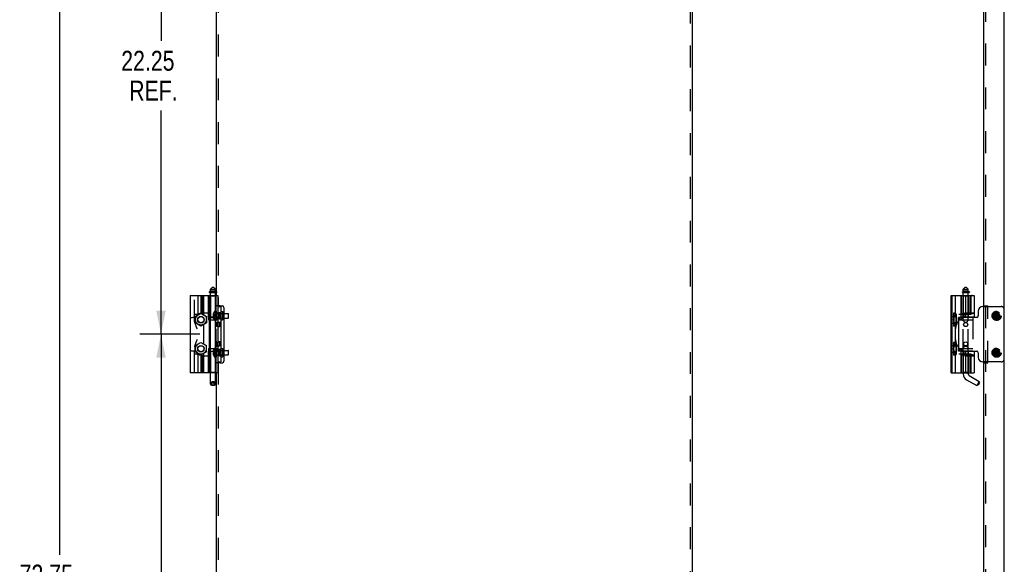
# Model space of a CAD drawing. Header units: inches. Extents: x 0 to 162, y 0 to 105.
# Tile 38 of 80: x 37 to 77, y 52 to 75. Entities that reach past the tile are written whole.
import ezdxf

# ---------------------------------------------------------------- set-up
doc = ezdxf.new("R2010")
doc.units = ezdxf.units.IN
doc.header["$LTSCALE"] = 8.904762
doc.header["$MEASUREMENT"] = 0
doc.linetypes.add('HIDDEN', pattern=[0.2, 0.1, -0.1])
doc.layers.get('0').update_dxf_attribs({"linetype": 'CONTINUOUS'})
doc.layers.add('DEFAULT_2', color=8, linetype='HIDDEN')
doc.layers.add('DIMENSIONS', color=7, linetype='CONTINUOUS')
doc.styles.get("Standard").update_dxf_attribs({"font": 'txt', "width": 0.8})
doc.dimstyles.new('DIMSTYLE_1', dxfattribs={"dimtxt": 0.809524, "dimasz": 0.952381, "dimexe": 0.18, "dimexo": 0.0625, "dimgap": 0.09, "dimtad": 0, "dimtih": 1, "dimtoh": 1, "dimzin": 4, "dimdsep": 46, "dimtxsty": 'Standard', "dimblk": '_FILLED', "dimblk1": '_FILLED', "dimblk2": '_FILLED', "dimcen": 0.09, "dimadec": 0, "dimazin": 0, "dimtfac": 1, "dimtofl": 0, "dimtmove": 0, "dimatfit": 3, "dimldrblk": '_FILLED', "dimfxl": 0, "dimtolj": 1, "dimtzin": 4, "dimarcsym": 0})

# ---------------------------------------------------------------- blocks, each defined once
blk = doc.blocks.new('_FILLED')
at = {"color": 0, "linetype": 'ByBlock'}
blk.add_solid([(0, 0), (-1, 0.2), (-1, -0.2)], dxfattribs=at)
blk = doc.blocks.new('*D0')
at = {"layer": 'DIMENSIONS', "color": 2, "linetype": 'Continuous'}
for p, q in [((44.292, 87.489), (37.725, 87.489)), ((38.583, 87.489), (38.583, 52.771)), ((38.583, 13.739), (38.583, 51.152)), ((44.292, 13.739), (37.725, 13.739))]:
    blk.add_line(p, q, dxfattribs=at)
at = {"layer": 'DIMENSIONS', "color": 2, "linetype": 'Continuous', "xscale": 0.9523809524, "yscale": 0.9523809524, "zscale": 0.9523809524}
for p, rotation in [((38.583, 87.489), 90), ((38.583, 13.739), 270)]:
    blk.add_blockref('_FILLED', p, dxfattribs=dict(at, rotation=rotation))
at = {"layer": 'DIMENSIONS', "color": 2, "linetype": 'Continuous', "width": 0.8}
blk.add_text('73.75', height=0.8095, dxfattribs=at).set_placement((36.963, 51.557))
blk = doc.blocks.new('*D5')
at = {"layer": 'DIMENSIONS', "color": 2, "linetype": 'Continuous'}
for p, q in [((44.292, 83.984), (41.856, 83.984)), ((42.713, 83.984), (42.713, 73.67)), ((42.713, 61.738), (42.713, 70.837)), ((44.292, 61.738), (41.856, 61.738))]:
    blk.add_line(p, q, dxfattribs=at)
at = {"layer": 'DIMENSIONS', "color": 2, "linetype": 'Continuous', "xscale": 0.9523809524, "yscale": 0.9523809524, "zscale": 0.9523809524}
for p, rotation in [((42.713, 83.984), 90), ((42.713, 61.738), 270)]:
    blk.add_blockref('_FILLED', p, dxfattribs=dict(at, rotation=rotation))
at = {"layer": 'DIMENSIONS', "color": 2, "linetype": 'Continuous', "width": 0.8}
for s, p in [('22.25', (41.094, 72.456)), ('REF.', (41.418, 71.242))]:
    blk.add_text(s, height=0.8095, dxfattribs=at).set_placement(p)
blk = doc.blocks.new('*D6')
at = {"layer": 'DIMENSIONS', "color": 2, "linetype": 'Continuous'}
for p, q in [((44.292, 61.738), (41.856, 61.738)), ((42.713, 61.738), (42.713, 51.424)), ((42.713, 39.491), (42.713, 48.59)), ((44.292, 39.491), (41.856, 39.491))]:
    blk.add_line(p, q, dxfattribs=at)
at = {"layer": 'DIMENSIONS', "color": 2, "linetype": 'Continuous', "xscale": 0.9523809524, "yscale": 0.9523809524, "zscale": 0.9523809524}
for p, rotation in [((42.713, 61.738), 90), ((42.713, 39.491), 270)]:
    blk.add_blockref('_FILLED', p, dxfattribs=dict(at, rotation=rotation))
at = {"layer": 'DIMENSIONS', "color": 2, "linetype": 'Continuous', "width": 0.8}
for s, p in [('22.25', (41.094, 50.209)), ('REF.', (41.418, 48.995))]:
    blk.add_text(s, height=0.8095, dxfattribs=at).set_placement(p)

msp = doc.modelspace()

# ---------------------------------------------------------------- linework, layer by layer
at = {"color": 3, "linetype": 'Continuous'}
for p, q in [((64.3335, 13.8172), (64.3335, 87.4112)), ((76.1937, 13.8972), (76.1937, 87.3312)), ((77.0217, 13.8322), (77.0217, 87.3962)), ((44.9585, 82.4094), (44.9585, 63.4686)), ((44.9585, 63.4374), (44.9585, 63.3124)), ((45.1165, 62.8938), (45.0243, 62.8938)), ((45.1165, 62.8938), (45.2085, 62.8938)), ((45.1405, 62.8626), (45.1405, 60.6126)), ((45.271, 62.8313), (45.271, 60.6438)), ((75.9617, 62.6751), (75.9617, 62.4876)), ((76.1492, 62.8626), (76.1937, 62.8626)), ((44.9585, 62.4017), (44.9585, 62.4265)), ((75.1618, 62.3001), (75.1618, 61.1751)), ((75.8992, 62.4251), (75.2868, 62.4251)), ((44.9585, 61.0486), (44.9585, 61.0735)), ((75.2868, 61.0501), (75.8992, 61.0501)), ((75.9617, 60.9876), (75.9617, 60.8001)), ((45.1165, 60.5813), (45.0243, 60.5813)), ((45.1165, 60.5813), (45.2085, 60.5813)), ((76.1937, 60.6126), (76.1492, 60.6126)), ((44.9585, 60.1627), (44.9585, 41.2219))]:
    msp.add_line(p, q, dxfattribs=at)
at = {"color": 8, "linetype": 'HIDDEN'}
for p, q in [((45.0365, 82.828), (45.0365, 62.8938)), ((76.2717, 62.8938), (76.3517, 62.8938)), ((76.3517, 60.5813), (76.3517, 62.8938)), ((45.0365, 62.5966), (44.9585, 62.5966)), ((45.0365, 60.6126), (45.0365, 62.8626)), ((45.1405, 62.6126), (45.0365, 62.6126)), ((45.0365, 62.3786), (44.9585, 62.3786)), ((45.1405, 62.3626), (45.0365, 62.3626)), ((45.1405, 62.2141), (45.0365, 62.2141)), ((45.1405, 62.0481), (45.0365, 62.0481)), ((45.1405, 61.4271), (45.0365, 61.4271)), ((45.0365, 61.0966), (44.9585, 61.0966)), ((45.1405, 61.2611), (45.0365, 61.2611)), ((45.1405, 61.1126), (45.0365, 61.1126)), ((45.0365, 60.8786), (44.9585, 60.8786)), ((45.1405, 60.8626), (45.0365, 60.8626)), ((45.0365, 60.5813), (45.0365, 40.6471)), ((76.2717, 60.5813), (76.3517, 60.5813))]:
    msp.add_line(p, q, dxfattribs=at)
at = {"color": 7, "linetype": 'Continuous'}
for p, q in [((43.9023, 63.3124), (43.9023, 60.1627)), ((43.9023, 63.3124), (45.0243, 63.3124)), ((44.6775, 63.4636), (44.6775, 63.4474)), ((44.6825, 63.4686), (44.77, 63.4686)), ((44.6875, 63.4374), (44.9675, 63.4374)), ((44.6897, 60.1627), (44.6897, 63.3124)), ((44.8078, 63.65), (44.7291, 63.5712)), ((44.7291, 63.4925), (44.7291, 63.5712)), ((44.7291, 63.5712), (44.9259, 63.5712)), ((44.9259, 63.4925), (44.7291, 63.4925)), ((44.7291, 63.3124), (44.7291, 63.4374)), ((44.7488, 63.4686), (44.7488, 63.4925)), ((44.7755, 63.4636), (44.7755, 63.4474)), ((44.8078, 63.65), (44.8472, 63.65)), ((44.8472, 63.65), (44.9259, 63.5712)), ((44.8795, 63.4636), (44.8795, 63.4474)), ((44.885, 63.4686), (44.9725, 63.4686)), ((44.8962, 63.4636), (44.8962, 63.4474)), ((44.9062, 63.4686), (44.9062, 63.4925)), ((44.9259, 63.4925), (44.9259, 63.5712)), ((44.9259, 63.3124), (44.9259, 63.4374)), ((44.9775, 63.4636), (44.9775, 63.4474)), ((45.0243, 63.3124), (45.0243, 62.4265)), ((74.8603, 60.1627), (74.8603, 63.3124)), ((74.8603, 63.3124), (75.7934, 63.3124)), ((74.8997, 60.1627), (74.8997, 63.3124)), ((75.0374, 62.5227), (75.0374, 63.3124)), ((75.254, 63.3124), (75.254, 62.4265)), ((75.3175, 63.4636), (75.3175, 63.4474)), ((75.5958, 63.4686), (75.3251, 63.4686)), ((75.3329, 63.4374), (75.5908, 63.4374)), ((75.4312, 63.65), (75.3524, 63.5712)), ((75.3524, 63.4925), (75.3524, 63.5712)), ((75.3524, 63.5712), (75.5493, 63.5712)), ((75.5493, 63.4925), (75.3524, 63.4925)), ((75.3524, 63.3124), (75.3524, 63.4374)), ((75.3721, 63.4686), (75.3721, 63.4925)), ((75.4312, 63.65), (75.4705, 63.65)), ((75.4705, 63.65), (75.5493, 63.5712)), ((75.5296, 63.4686), (75.5296, 63.4925)), ((75.5493, 63.4925), (75.5493, 63.5712)), ((75.5493, 63.3124), (75.5493, 63.4374)), ((75.6008, 63.4636), (75.6008, 63.4474)), ((75.7934, 63.3124), (75.7934, 62.4265)), ((45.0365, 62.8626), (45.0365, 62.8938)), ((45.0365, 60.6126), (45.0365, 62.8626)), ((45.0365, 62.8626), (45.1405, 62.8626)), ((45.1405, 62.6576), (45.2205, 62.6576)), ((45.2205, 62.6576), (45.2205, 62.3176)), ((45.2305, 62.6476), (45.2205, 62.6576)), ((45.2305, 62.6476), (45.2305, 62.3276)), ((45.2305, 62.5816), (45.271, 62.5816)), ((74.9735, 62.4588), (75.0374, 62.5227)), ((75.0374, 62.5807), (75.0461, 62.5807)), ((75.0461, 62.5807), (75.0662, 62.5459)), ((75.0662, 62.5459), (75.0662, 62.1104)), ((75.254, 62.5348), (75.1742, 62.5348)), ((45.0243, 62.4265), (44.6897, 62.4265)), ((44.6897, 62.4226), (44.8805, 62.4226)), ((44.6897, 62.3186), (44.9015, 62.3186)), ((44.7291, 62.4226), (44.7291, 62.4265)), ((44.7291, 61.1566), (44.7291, 62.3186)), ((44.8805, 62.4226), (44.8805, 62.3186)), ((44.9259, 62.4153), (44.9259, 62.4265)), ((44.9259, 61.1689), (44.9259, 62.3062)), ((44.9292, 62.3011), (44.9259, 62.3011)), ((44.9325, 61.1876), (44.9325, 62.2876)), ((45.1405, 62.4251), (45.0365, 62.4251)), ((45.1405, 62.3176), (45.2205, 62.3176)), ((45.2305, 62.3276), (45.2205, 62.3176)), ((45.2305, 62.3936), (45.271, 62.3936)), ((74.9735, 62.4588), (74.9735, 62.1974)), ((74.9788, 62.4544), (74.9735, 62.4342)), ((74.9735, 62.222), (74.9788, 62.2018)), ((74.9735, 62.1974), (75.0374, 62.1335)), ((74.9759, 62.46), (74.9788, 62.4544)), ((74.9788, 62.2018), (74.9759, 62.1962)), ((74.9788, 62.4544), (75.0461, 62.4544)), ((74.9788, 62.2018), (75.0461, 62.2018)), ((75.0374, 61.3416), (75.0374, 62.1335)), ((75.0461, 62.0755), (75.0662, 62.1104)), ((75.1618, 62.3001), (75.1618, 62.4226)), ((75.2646, 62.4226), (75.1618, 62.4226)), ((75.7934, 62.4265), (75.254, 62.4265)), ((75.3524, 62.4251), (75.3524, 62.4265)), ((75.5493, 62.4251), (75.5493, 62.4265)), ((75.0374, 62.0755), (75.0461, 62.0755)), ((74.9735, 61.2777), (75.0374, 61.3416)), ((75.0374, 61.3996), (75.0461, 61.3996)), ((75.0461, 61.3996), (75.0662, 61.3647)), ((75.0662, 61.3647), (75.0662, 60.9293)), ((44.6897, 61.1566), (44.9015, 61.1566)), ((44.6897, 61.0526), (44.8805, 61.0526)), ((44.6897, 61.0486), (45.0243, 61.0486)), ((44.7291, 61.0486), (44.7291, 61.0526)), ((44.8805, 61.1566), (44.8805, 61.0526)), ((44.9292, 61.1741), (44.9259, 61.1741)), ((44.9259, 61.0486), (44.9259, 61.0598)), ((45.0243, 61.0486), (45.0243, 60.1627)), ((45.1405, 61.0501), (45.0365, 61.0501)), ((45.1405, 61.1576), (45.2205, 61.1576)), ((45.2205, 61.1576), (45.2205, 60.8176)), ((45.2305, 61.1476), (45.2205, 61.1576)), ((45.2305, 61.1476), (45.2305, 60.8276)), ((45.2305, 61.0816), (45.271, 61.0816)), ((45.2305, 60.8936), (45.271, 60.8936)), ((74.9735, 61.0163), (74.9735, 61.2777)), ((74.9788, 61.2733), (74.9735, 61.2531)), ((74.9735, 61.0409), (74.9788, 61.0207)), ((74.9735, 61.0163), (75.0374, 60.9524)), ((74.9759, 61.2789), (74.9788, 61.2733)), ((74.9788, 61.0207), (74.9759, 61.0151)), ((74.9788, 61.2733), (75.0461, 61.2733)), ((74.9788, 61.0207), (75.0461, 61.0207)), ((75.0374, 60.1627), (75.0374, 60.9524)), ((75.0374, 60.8944), (75.0461, 60.8944)), ((75.0461, 60.8944), (75.0662, 60.9292)), ((75.1618, 61.0526), (75.1618, 61.1751)), ((75.2646, 61.0526), (75.1618, 61.0526)), ((75.1742, 60.9403), (75.254, 60.9403)), ((75.254, 61.0486), (75.254, 60.1627)), ((75.254, 61.0486), (75.7934, 61.0486)), ((75.3524, 61.0486), (75.3524, 61.0501)), ((75.5493, 61.0486), (75.5493, 61.0501)), ((75.7934, 61.0486), (75.7934, 60.1627)), ((45.0365, 60.5813), (45.0365, 60.6126)), ((45.0365, 60.6126), (45.1405, 60.6126)), ((45.1405, 60.8176), (45.2205, 60.8176)), ((45.2305, 60.8276), (45.2205, 60.8176)), ((45.0243, 60.1627), (43.9023, 60.1627)), ((44.7291, 59.7327), (44.7291, 60.1627)), ((44.9259, 59.7327), (44.9259, 60.1627)), ((74.8603, 60.1627), (75.7934, 60.1627)), ((75.3524, 60.1224), (75.3524, 60.1627)), ((75.5493, 60.1224), (75.5493, 60.1627)), ((75.4902, 59.8837), (75.8994, 59.6475)), ((75.5886, 60.0542), (75.9978, 59.818)), ((75.9978, 59.818), (75.8994, 59.6475)), ((76.0122, 59.7642), (75.9531, 59.6619)), ((76.0122, 59.7642), (75.9978, 59.818)), ((75.9531, 59.6619), (75.8994, 59.6475))]:
    msp.add_line(p, q, dxfattribs=at)
at = {"linetype": 'HIDDEN'}
for p, q in [((44.9585, 63.4686), (44.9585, 63.4374)), ((44.9585, 62.4265), (44.9585, 63.3124)), ((45.0243, 62.8938), (44.9585, 62.8938)), ((45.1405, 62.3626), (45.1405, 62.6126)), ((44.9585, 61.0735), (44.9585, 62.4017)), ((45.1405, 62.0481), (45.1405, 62.2141)), ((45.1405, 61.2611), (45.1405, 61.4271)), ((44.9585, 60.1627), (44.9585, 61.0486)), ((45.1405, 60.8626), (45.1405, 61.1126)), ((45.0243, 60.5813), (44.9585, 60.5813))]:
    msp.add_line(p, q, dxfattribs=at)
at = {"color": 7, "linetype": 'Continuous'}
for points in [[(44.7755, 63.4474), (44.7752, 63.4449), (44.7742, 63.4427), (44.7728, 63.4408), (44.771, 63.4393), (44.769, 63.4382), (44.7667, 63.4376), (44.7644, 63.4374)], [(44.7755, 63.4636), (44.7753, 63.465), (44.7746, 63.4663), (44.7737, 63.4673), (44.7726, 63.468), (44.7713, 63.4685), (44.77, 63.4686)], [(44.8795, 63.4636), (44.8797, 63.465), (44.8803, 63.4663), (44.8813, 63.4673), (44.8824, 63.468), (44.8837, 63.4685), (44.885, 63.4686)], [(44.8795, 63.4474), (44.8798, 63.4449), (44.8808, 63.4427), (44.8822, 63.4408), (44.884, 63.4393), (44.886, 63.4382), (44.8883, 63.4376), (44.8906, 63.4374)], [(44.8962, 63.4636), (44.8963, 63.4648), (44.8966, 63.4659), (44.897, 63.4667), (44.8974, 63.4673), (44.8978, 63.4678), (44.8983, 63.4682), (44.8987, 63.4684), (44.8992, 63.4686), (44.8996, 63.4686)], [(44.8962, 63.4474), (44.8964, 63.4451), (44.8969, 63.4432), (44.8975, 63.4416), (44.8982, 63.4403), (44.899, 63.4394), (44.8998, 63.4386), (44.9006, 63.438), (44.9014, 63.4376), (44.9022, 63.4374), (44.903, 63.4374)], [(75.3175, 63.4636), (75.3177, 63.4648), (75.3183, 63.4659), (75.3191, 63.4667), (75.32, 63.4673), (75.3209, 63.4678), (75.3219, 63.4682), (75.323, 63.4684), (75.324, 63.4686), (75.3251, 63.4686)], [(75.3175, 63.4474), (75.3179, 63.4451), (75.3189, 63.4432), (75.3202, 63.4416), (75.3218, 63.4403), (75.3235, 63.4394), (75.3253, 63.4386), (75.3272, 63.438), (75.3291, 63.4376), (75.331, 63.4374), (75.3329, 63.4374)], [(75.0461, 62.5807), (75.0538, 62.5661), (75.0595, 62.552), (75.0634, 62.5382), (75.0654, 62.5244), (75.0654, 62.5107), (75.0634, 62.4969), (75.0595, 62.4831), (75.0538, 62.469), (75.0461, 62.4544)], [(75.0461, 62.4544), (75.0538, 62.4252), (75.0595, 62.3971), (75.0634, 62.3694), (75.0654, 62.3419), (75.0654, 62.3143), (75.0634, 62.2868), (75.0595, 62.2591), (75.0538, 62.231), (75.0461, 62.2018)], [(75.0461, 62.2018), (75.0538, 62.1872), (75.0595, 62.1731), (75.0634, 62.1593), (75.0654, 62.1455), (75.0654, 62.1318), (75.0634, 62.118), (75.0595, 62.1042), (75.0538, 62.0901), (75.0461, 62.0755)], [(75.0461, 61.3996), (75.0538, 61.385), (75.0595, 61.3709), (75.0634, 61.3571), (75.0654, 61.3433), (75.0654, 61.3295), (75.0634, 61.3158), (75.0595, 61.3019), (75.0538, 61.2879), (75.0461, 61.2733)], [(75.0461, 61.2733), (75.0538, 61.2441), (75.0595, 61.216), (75.0634, 61.1883), (75.0654, 61.1608), (75.0654, 61.1332), (75.0634, 61.1057), (75.0595, 61.078), (75.0538, 61.0499), (75.0461, 61.0207)], [(75.0461, 61.0207), (75.0538, 61.0061), (75.0595, 60.992), (75.0634, 60.9782), (75.0654, 60.9644), (75.0654, 60.9507), (75.0634, 60.9369), (75.0595, 60.9231), (75.0538, 60.909), (75.0461, 60.8944)], [(44.8275, 59.6475), (44.802, 59.6504), (44.7783, 59.6589), (44.7579, 59.6725), (44.7423, 59.6901), (44.7324, 59.7107), (44.7291, 59.7327)], [(44.9259, 59.7327), (44.9226, 59.7107), (44.9127, 59.6901), (44.8971, 59.6725), (44.8767, 59.6589), (44.853, 59.6504), (44.8275, 59.6475)]]:
    msp.add_lwpolyline(points, dxfattribs=at)
at = {"linetype": 'HIDDEN'}
for centre in [(76.7092, 62.4876), (76.7092, 60.9876)]:
    msp.add_circle(centre, 0.125, dxfattribs=at)
at = {"color": 8, "linetype": 'HIDDEN'}
for centre in [(76.7092, 62.4876), (76.7092, 60.9876)]:
    msp.add_circle(centre, 0.109, dxfattribs=at)
at = {"color": 7, "linetype": 'Continuous'}
for centre, radius in [((44.3354, 62.3281), 0.1348), ((44.3354, 62.3281), 0.125), ((75.4508, 62.1311), 0.079), ((75.4508, 61.3441), 0.079), ((44.3354, 61.147), 0.1348), ((44.3354, 61.147), 0.125)]:
    msp.add_circle(centre, radius, dxfattribs=at)
at = {"color": 3, "linetype": 'Continuous'}
for centre in [(75.4508, 62.1311), (75.4508, 61.3441)]:
    msp.add_circle(centre, 0.083, dxfattribs=at)
at = {"color": 7, "linetype": 'Continuous'}
for centre, radius, start, end in [((44.6825, 63.4636), 0.005, 90, 180), ((44.6875, 63.4474), 0.01, 180, 270), ((44.9675, 63.4474), 0.01, 270, 360), ((44.9725, 63.4636), 0.005, 0, 90), ((75.5908, 63.4474), 0.01, 270, 360), ((75.5958, 63.4636), 0.005, 0, 90), ((44.8805, 62.2666), 0.156, 0, 90), ((44.9015, 62.2876), 0.031, 0, 90), ((75.5099, 61.958), 0.4724, 162.72403, 180), ((75.5099, 61.958), 0.4724, 137.63193, 159.9374), ((75.5099, 61.5171), 0.4724, 180, 197.27598), ((75.5099, 61.5171), 0.4724, 200.0626, 222.36807), ((44.8805, 61.2086), 0.156, 270, 360), ((44.9015, 61.1876), 0.031, 270, 360), ((75.628, 60.1224), 0.2756, 180, 240), ((75.628, 60.1224), 0.0787, 180, 240)]:
    msp.add_arc(centre, radius, start, end, dxfattribs=at)
at = {"color": 3, "linetype": 'Continuous'}
for centre, radius, start, end in [((45.2085, 62.8313), 0.0625, 0, 90), ((76.1492, 62.6751), 0.1875, 90, 180), ((75.2868, 62.3001), 0.125, 90, 180), ((75.8992, 62.4876), 0.0625, 270, 360), ((75.2868, 61.1751), 0.125, 180, 270), ((75.8992, 60.9876), 0.0625, 0, 90), ((45.2085, 60.6438), 0.0625, 270, 360), ((76.1492, 60.8001), 0.1875, 180, 270)]:
    msp.add_arc(centre, radius, start, end, dxfattribs=at)
at = {"layer": 'DEFAULT_2', "color": 8, "linetype": 'HIDDEN'}
for p, q in [((64.2555, 13.8172), (64.2555, 87.4112)), ((76.2717, 13.8972), (76.2717, 87.3312)), ((44.0795, 62.2467), (44.0795, 63.3124)), ((44.2094, 63.3124), (44.2094, 62.5505)), ((44.3354, 63.3124), (44.3354, 62.5829)), ((44.3866, 63.3124), (44.3866, 62.584)), ((44.451, 62.5227), (44.451, 63.3124)), ((44.6306, 63.3124), (44.6306, 62.6135)), ((44.7271, 63.2927), (44.7074, 63.3124)), ((44.7271, 63.2927), (44.7271, 62.4265)), ((44.9279, 63.2927), (44.7271, 63.2927)), ((44.7291, 62.4265), (44.7291, 63.3124)), ((44.7339, 63.4474), (44.7339, 63.4636)), ((44.7475, 63.4636), (44.7475, 63.4474)), ((44.7488, 63.4374), (44.7488, 63.4686)), ((44.7505, 63.4636), (44.7505, 63.4474)), ((44.77, 63.4686), (44.885, 63.4686)), ((44.7863, 63.4636), (44.7863, 63.4474)), ((44.8687, 63.4636), (44.8687, 63.4474)), ((44.9045, 63.4636), (44.9045, 63.4474)), ((44.9062, 63.4374), (44.9062, 63.4686)), ((44.9075, 63.4636), (44.9075, 63.4474)), ((44.9211, 63.4474), (44.9211, 63.4636)), ((44.9259, 62.4265), (44.9259, 63.3124)), ((44.9279, 63.2927), (44.9476, 63.3124)), ((44.9279, 63.2927), (44.9279, 62.4265)), ((75.2708, 63.3124), (75.2708, 62.55)), ((75.2726, 63.3124), (75.2726, 62.5348)), ((75.3229, 63.4474), (75.3229, 63.4636)), ((75.3504, 63.2927), (75.3308, 63.3124)), ((75.3504, 63.2927), (75.3504, 62.4265)), ((75.5512, 63.2927), (75.3504, 63.2927)), ((75.3524, 62.4265), (75.3524, 63.3124)), ((75.3721, 63.4374), (75.3721, 63.4686)), ((75.39, 63.4636), (75.39, 63.4474)), ((75.4491, 63.3124), (75.4491, 62.4265)), ((75.4726, 63.4636), (75.4726, 63.4474)), ((75.5194, 63.4636), (75.5194, 63.4474)), ((75.5294, 63.4474), (75.5294, 63.4636)), ((75.5296, 63.4374), (75.5296, 63.4686)), ((75.5308, 63.4636), (75.5308, 63.4474)), ((75.5493, 62.4265), (75.5493, 63.3124)), ((75.5512, 63.2927), (75.5709, 63.3124)), ((75.5512, 63.2927), (75.5512, 62.4265)), ((75.6674, 62.5505), (75.6674, 63.3124)), ((75.6162, 63.2139), (75.6162, 62.6135)), ((76.1937, 62.8938), (76.2717, 62.8938)), ((44.1779, 62.5348), (44.0795, 62.5348)), ((44.109, 62.4588), (44.3354, 62.5895)), ((44.1166, 62.4544), (44.3354, 62.5807)), ((44.3354, 62.5895), (44.5618, 62.4588)), ((44.3354, 62.5807), (44.5541, 62.4544)), ((44.3866, 62.6135), (44.6346, 62.6135)), ((44.6346, 62.6135), (44.6346, 62.4265)), ((44.8451, 62.5225), (44.8302, 62.5225)), ((44.8451, 62.5561), (44.8351, 62.5561)), ((44.8451, 62.5031), (44.8351, 62.5031)), ((44.8451, 62.5871), (44.8455, 62.5868)), ((44.8451, 62.5858), (44.8455, 62.5868)), ((44.8451, 62.5858), (44.8451, 62.5031)), ((44.8455, 62.503), (44.8451, 62.5031)), ((44.8888, 62.4986), (44.9302, 62.4934)), ((44.9585, 62.6741), (44.9119, 62.6741)), ((44.9302, 62.4934), (44.9691, 62.4876)), ((44.9303, 62.5252), (44.9691, 62.4876)), ((44.9303, 62.4934), (44.9691, 62.4876)), ((44.9585, 62.6741), (44.9585, 62.3011)), ((44.9867, 62.5816), (45.2305, 62.5816)), ((45.0865, 62.3631), (45.0865, 62.6121)), ((45.0865, 62.6121), (45.1405, 62.6121)), ((45.0965, 62.5826), (45.0865, 62.5926)), ((45.0965, 62.5826), (45.0965, 62.3926)), ((45.0965, 62.5826), (45.2205, 62.5826)), ((45.2205, 62.5826), (45.2305, 62.5926)), ((45.271, 62.5816), (45.4485, 62.5816)), ((45.4485, 62.5816), (45.4485, 62.3936)), ((45.4585, 62.5716), (45.4485, 62.5816)), ((45.4585, 62.4036), (45.4585, 62.5716)), ((74.9587, 62.5895), (74.9587, 62.0667)), ((75.0374, 62.5895), (74.9587, 62.5895)), ((74.9587, 62.5459), (74.9788, 62.5807)), ((74.9788, 62.5807), (75.0374, 62.5807)), ((75.0374, 62.5227), (75.0374, 62.4986)), ((75.254, 62.5348), (75.4499, 62.5348)), ((75.2719, 62.5408), (75.2708, 62.5505)), ((75.7934, 62.5844), (75.3718, 62.5844)), ((75.4117, 62.6135), (75.4117, 62.4265)), ((75.4117, 62.6135), (75.7934, 62.6135)), ((75.7934, 62.584), (75.4479, 62.584)), ((75.4885, 62.5505), (75.6674, 62.5505)), ((76.6109, 62.5031), (76.61, 62.503)), ((76.61, 62.4721), (76.8085, 62.503)), ((76.61, 62.503), (76.8085, 62.4721)), ((76.6407, 62.5031), (76.6109, 62.5031)), ((76.6743, 62.5225), (76.6407, 62.5031)), ((76.6407, 62.4721), (76.7777, 62.5031)), ((76.6407, 62.5031), (76.7777, 62.4721)), ((76.6937, 62.5561), (76.6743, 62.5225)), ((76.6743, 62.4527), (76.7441, 62.5225)), ((76.7441, 62.4527), (76.6743, 62.5225)), ((76.6938, 62.5868), (76.6937, 62.5858)), ((76.6937, 62.5858), (76.6937, 62.5561)), ((76.6937, 62.4191), (76.7247, 62.5561)), ((76.7247, 62.4191), (76.6937, 62.5561)), ((76.6938, 62.3883), (76.7247, 62.5868)), ((76.7247, 62.3883), (76.6938, 62.5868)), ((76.7247, 62.5858), (76.7247, 62.5868)), ((76.7247, 62.5561), (76.7247, 62.5858)), ((76.7441, 62.5225), (76.7247, 62.5561)), ((76.7777, 62.5031), (76.7441, 62.5225)), ((76.8075, 62.5031), (76.7777, 62.5031)), ((76.8085, 62.503), (76.8075, 62.5031)), ((44.0598, 62.4265), (44.0795, 62.4265)), ((44.109, 62.4588), (44.109, 62.1974)), ((44.3354, 62.0667), (44.109, 62.1974)), ((44.1166, 62.2018), (44.1166, 62.4544)), ((44.3354, 62.0755), (44.1166, 62.2018)), ((44.5541, 62.2018), (44.3354, 62.0755)), ((44.5618, 62.1974), (44.3354, 62.0667)), ((44.451, 61.3416), (44.451, 62.1335)), ((44.5541, 62.4544), (44.5541, 62.2018)), ((44.5618, 62.4588), (44.5618, 62.1974)), ((44.6897, 62.4265), (44.6346, 62.4265)), ((44.6415, 62.4226), (44.6415, 62.3186)), ((44.6415, 62.4226), (44.6897, 62.4226)), ((44.6415, 62.3186), (44.6897, 62.3186)), ((44.7245, 62.3186), (44.7245, 62.4226)), ((44.7291, 62.3186), (44.7291, 62.4226)), ((44.8451, 62.4527), (44.8302, 62.4527)), ((44.8332, 62.4279), (44.8351, 62.4191)), ((44.8451, 62.4721), (44.8351, 62.4721)), ((44.8451, 62.4191), (44.8351, 62.4191)), ((44.8451, 62.4721), (44.8891, 62.4765)), ((44.8451, 62.4721), (44.8451, 62.3893)), ((44.8451, 62.4721), (44.8455, 62.4721)), ((44.8455, 62.3883), (44.8451, 62.3893)), ((44.8455, 62.3883), (44.8451, 62.3881)), ((44.8452, 62.4824), (44.8455, 62.4721)), ((44.8455, 62.3883), (44.8891, 62.4168)), ((44.8888, 62.4765), (44.9303, 62.4817)), ((44.8891, 62.4168), (44.9303, 62.4499)), ((44.9259, 62.3011), (44.9119, 62.3011)), ((44.9259, 62.3062), (44.9259, 62.4153)), ((44.9585, 62.3011), (44.9292, 62.3011)), ((44.9302, 62.4817), (44.9691, 62.4876)), ((44.9303, 62.4499), (44.9691, 62.4876)), ((44.9303, 62.4817), (44.9691, 62.4876)), ((44.9325, 62.2876), (44.9325, 62.3316)), ((44.9325, 62.2286), (45.0365, 62.2286)), ((44.9845, 62.2101), (44.9325, 62.2101)), ((44.9845, 62.0521), (44.9845, 62.2101)), ((44.9867, 62.3936), (45.2305, 62.3936)), ((45.0365, 62.2101), (45.0885, 62.2101)), ((45.0965, 62.3926), (45.0865, 62.3826)), ((45.0865, 62.3631), (45.1405, 62.3631)), ((45.0885, 62.2101), (45.0885, 62.0521)), ((45.0965, 62.3926), (45.2205, 62.3926)), ((45.2205, 62.3926), (45.2305, 62.3826)), ((45.271, 62.3936), (45.4485, 62.3936)), ((45.4585, 62.4036), (45.4485, 62.3936)), ((74.8603, 62.4629), (74.9587, 62.4629)), ((74.8603, 62.1933), (74.9587, 62.1933)), ((75.0656, 62.4588), (74.9587, 62.4588)), ((74.9587, 62.4531), (75.0662, 62.4531)), ((74.9587, 62.2031), (75.0662, 62.2031)), ((75.0656, 62.1974), (74.9587, 62.1974)), ((74.9587, 62.1104), (74.9788, 62.0755)), ((74.9712, 62.469), (74.9759, 62.46)), ((75.0374, 62.1576), (75.0374, 62.1335)), ((75.0656, 62.4588), (75.0656, 62.1974)), ((75.1618, 62.3186), (75.7398, 62.3186)), ((75.7398, 62.4226), (75.2646, 62.4226)), ((75.3478, 62.2876), (75.3478, 62.4226)), ((75.3524, 61.0501), (75.3524, 62.4251)), ((75.5493, 61.0501), (75.5493, 62.4251)), ((75.5538, 62.2876), (75.5538, 62.4226)), ((75.7398, 62.4226), (75.7398, 61.0526)), ((76.61, 62.4721), (76.6109, 62.4721)), ((76.6109, 62.4721), (76.6407, 62.4721)), ((76.6407, 62.4721), (76.6743, 62.4527)), ((76.6743, 62.4527), (76.6937, 62.4191)), ((76.6937, 62.4191), (76.6937, 62.3893)), ((76.6937, 62.3893), (76.6938, 62.3883)), ((76.7247, 62.4191), (76.7441, 62.4527)), ((76.7247, 62.3893), (76.7247, 62.4191)), ((76.7247, 62.3883), (76.7247, 62.3893)), ((76.7441, 62.4527), (76.7777, 62.4721)), ((76.7777, 62.4721), (76.8075, 62.4721)), ((76.8075, 62.4721), (76.8085, 62.4721)), ((44.9845, 62.0521), (44.9325, 62.0521)), ((45.0365, 62.0521), (45.0885, 62.0521)), ((75.0374, 62.0667), (74.9587, 62.0667)), ((74.9788, 62.0755), (75.0374, 62.0755)), ((44.109, 61.2777), (44.3354, 61.4084)), ((44.1166, 61.2733), (44.3354, 61.3996)), ((44.3354, 61.4084), (44.5618, 61.2777)), ((44.3354, 61.3996), (44.5541, 61.2733)), ((44.9845, 61.4231), (44.9325, 61.4231)), ((44.9845, 61.2651), (44.9845, 61.4231)), ((45.0365, 61.4231), (45.0885, 61.4231)), ((45.0885, 61.4231), (45.0885, 61.2651)), ((74.9587, 61.4084), (74.9587, 60.8856)), ((75.0374, 61.4084), (74.9587, 61.4084)), ((74.9587, 61.3647), (74.9788, 61.3996)), ((74.9788, 61.3996), (75.0374, 61.3996)), ((75.0374, 61.3416), (75.0374, 61.3175)), ((44.0795, 61.0486), (44.0598, 61.0486)), ((44.0795, 60.1627), (44.0795, 61.2284)), ((44.0795, 60.9403), (44.1779, 60.9403)), ((44.109, 61.0163), (44.109, 61.2777)), ((44.3354, 60.8856), (44.109, 61.0163)), ((44.1166, 61.0207), (44.1166, 61.2733)), ((44.3354, 60.8944), (44.1166, 61.0207)), ((44.2094, 60.9246), (44.2094, 60.1627)), ((44.5541, 61.0207), (44.3354, 60.8944)), ((44.5618, 61.0163), (44.3354, 60.8856)), ((44.3354, 60.8922), (44.3354, 60.1627)), ((44.3866, 60.8911), (44.3866, 60.1627)), ((44.451, 60.1627), (44.451, 60.9524)), ((44.5541, 61.2733), (44.5541, 61.0207)), ((44.5618, 61.0163), (44.5618, 61.2777)), ((44.6346, 61.0486), (44.6346, 60.8616)), ((44.6346, 61.0486), (44.6897, 61.0486)), ((44.6415, 61.1566), (44.6415, 61.0526)), ((44.6415, 61.1566), (44.6897, 61.1566)), ((44.6415, 61.0526), (44.6897, 61.0526)), ((44.7245, 61.0526), (44.7245, 61.1566)), ((44.7271, 61.0486), (44.7271, 60.1824)), ((44.7291, 61.0526), (44.7291, 61.1566)), ((44.7291, 60.1627), (44.7291, 61.0486)), ((44.8451, 61.0225), (44.8302, 61.0225)), ((44.8451, 60.9527), (44.8302, 60.9527)), ((44.8451, 61.0561), (44.8351, 61.0561)), ((44.8451, 61.0031), (44.8351, 61.0031)), ((44.8451, 60.9721), (44.8351, 60.9721)), ((44.8451, 60.9191), (44.8351, 60.9191)), ((44.8451, 61.0871), (44.8455, 61.0868)), ((44.8451, 61.0858), (44.8455, 61.0868)), ((44.8451, 61.0858), (44.8451, 61.0031)), ((44.8455, 61.003), (44.8451, 61.0031)), ((44.8451, 60.9721), (44.8891, 60.9765)), ((44.8451, 60.9721), (44.8451, 60.8893)), ((44.8451, 60.9721), (44.8455, 60.9721)), ((44.8455, 60.8883), (44.8451, 60.8893)), ((44.8452, 60.9824), (44.8455, 60.9721)), ((44.8455, 61.0868), (44.8891, 61.0583)), ((44.8888, 60.9986), (44.9302, 60.9934)), ((44.8888, 60.9765), (44.9303, 60.9817)), ((44.8891, 61.0583), (44.9303, 61.0252)), ((44.9259, 61.1741), (44.9119, 61.1741)), ((44.9259, 61.0598), (44.9259, 61.1689)), ((44.9259, 60.1627), (44.9259, 61.0486)), ((44.9279, 61.0486), (44.9279, 60.1824)), ((44.9585, 61.1741), (44.9292, 61.1741)), ((44.9302, 60.9934), (44.9691, 60.9876)), ((44.9302, 60.9817), (44.9691, 60.9876)), ((44.9303, 61.0252), (44.9691, 60.9876)), ((44.9303, 60.9934), (44.9691, 60.9876)), ((44.9303, 60.9499), (44.9691, 60.9876)), ((44.9303, 60.9817), (44.9691, 60.9876)), ((44.9845, 61.2651), (44.9325, 61.2651)), ((44.9325, 61.2466), (45.0365, 61.2466)), ((44.9325, 61.1436), (44.9325, 61.1876)), ((44.9585, 61.1741), (44.9585, 60.8011)), ((44.9867, 61.0816), (45.2305, 61.0816)), ((44.9867, 60.8936), (45.2305, 60.8936)), ((45.0365, 61.2651), (45.0885, 61.2651)), ((45.0865, 60.8631), (45.0865, 61.1121)), ((45.0865, 61.1121), (45.1405, 61.1121)), ((45.0965, 61.0826), (45.0865, 61.0926)), ((45.0965, 60.8926), (45.0865, 60.8826)), ((45.0965, 61.0826), (45.0965, 60.8926)), ((45.0965, 61.0826), (45.2205, 61.0826)), ((45.0965, 60.8926), (45.2205, 60.8926)), ((45.2205, 61.0826), (45.2305, 61.0926)), ((45.2205, 60.8926), (45.2305, 60.8826)), ((45.271, 61.0816), (45.4485, 61.0816)), ((45.271, 60.8936), (45.4485, 60.8936)), ((45.4485, 61.0816), (45.4485, 60.8936)), ((45.4585, 61.0716), (45.4485, 61.0816)), ((45.4585, 60.9036), (45.4485, 60.8936)), ((45.4585, 60.9036), (45.4585, 61.0716)), ((74.8603, 61.2818), (74.9587, 61.2818)), ((74.8603, 61.0122), (74.9587, 61.0122)), ((75.0656, 61.2777), (74.9587, 61.2777)), ((74.9587, 61.272), (75.0662, 61.272)), ((74.9587, 61.022), (75.0662, 61.022)), ((75.0656, 61.0163), (74.9587, 61.0163)), ((74.9587, 60.9292), (74.9788, 60.8944)), ((74.9712, 61.2879), (74.9759, 61.2789)), ((74.9788, 60.8944), (75.0374, 60.8944)), ((75.0374, 60.9765), (75.0374, 60.9524)), ((75.0656, 61.2777), (75.0656, 61.0163)), ((75.1618, 61.1566), (75.7398, 61.1566)), ((75.254, 60.9403), (75.4499, 60.9403)), ((75.7398, 61.0526), (75.2646, 61.0526)), ((75.2708, 60.9246), (75.2719, 60.9343)), ((75.2708, 60.9251), (75.2708, 60.1627)), ((75.2726, 60.9403), (75.2726, 60.1627)), ((75.3478, 61.0526), (75.3478, 61.1876)), ((75.3504, 61.0486), (75.3504, 60.1824)), ((75.3524, 60.1627), (75.3524, 61.0486)), ((75.7934, 60.8907), (75.3719, 60.8907)), ((75.4117, 61.0486), (75.4117, 60.8616)), ((75.4479, 60.8911), (75.7934, 60.8911)), ((75.4491, 61.0486), (75.4491, 60.1627)), ((75.6674, 60.9246), (75.4885, 60.9246)), ((75.5493, 60.1627), (75.5493, 61.0486)), ((75.5512, 61.0486), (75.5512, 60.1824)), ((75.5538, 61.0526), (75.5538, 61.1876)), ((75.6674, 60.1627), (75.6674, 60.9246)), ((76.6109, 61.0031), (76.61, 61.003)), ((76.61, 60.9721), (76.8085, 61.003)), ((76.61, 61.003), (76.8085, 60.9721)), ((76.61, 60.9721), (76.6109, 60.9721)), ((76.6407, 61.0031), (76.6109, 61.0031)), ((76.6109, 60.9721), (76.6407, 60.9721)), ((76.6743, 61.0225), (76.6407, 61.0031)), ((76.6407, 60.9721), (76.7777, 61.0031)), ((76.6407, 61.0031), (76.7777, 60.9721)), ((76.6407, 60.9721), (76.6743, 60.9527)), ((76.6937, 61.0561), (76.6743, 61.0225)), ((76.6743, 60.9527), (76.7441, 61.0225)), ((76.7441, 60.9527), (76.6743, 61.0225)), ((76.6743, 60.9527), (76.6937, 60.9191)), ((76.6938, 61.0868), (76.6937, 61.0858)), ((76.6937, 61.0858), (76.6937, 61.0561)), ((76.6937, 60.9191), (76.7247, 61.0561)), ((76.7247, 60.9191), (76.6937, 61.0561)), ((76.6937, 60.9191), (76.6937, 60.8893)), ((76.6937, 60.8893), (76.6938, 60.8883)), ((76.6938, 60.8883), (76.7247, 61.0868)), ((76.7247, 60.8883), (76.6938, 61.0868)), ((76.7247, 61.0858), (76.7247, 61.0868)), ((76.7247, 61.0561), (76.7247, 61.0858)), ((76.7441, 61.0225), (76.7247, 61.0561)), ((76.7247, 60.9191), (76.7441, 60.9527)), ((76.7247, 60.8893), (76.7247, 60.9191)), ((76.7247, 60.8883), (76.7247, 60.8893)), ((76.7777, 61.0031), (76.7441, 61.0225)), ((76.7441, 60.9527), (76.7777, 60.9721)), ((76.8075, 61.0031), (76.7777, 61.0031)), ((76.7777, 60.9721), (76.8075, 60.9721)), ((76.8085, 61.003), (76.8075, 61.0031)), ((76.8075, 60.9721), (76.8085, 60.9721)), ((44.3866, 60.8616), (44.6346, 60.8616)), ((44.6306, 60.8616), (44.6306, 60.1627)), ((44.8455, 60.8883), (44.8451, 60.8881)), ((44.9585, 60.8011), (44.9119, 60.8011)), ((45.0865, 60.8631), (45.1405, 60.8631)), ((75.0374, 60.8856), (74.9587, 60.8856)), ((75.4117, 60.8616), (75.7934, 60.8616)), ((75.6162, 60.8616), (75.6162, 60.2612)), ((76.1937, 60.5813), (76.2717, 60.5813)), ((44.7271, 60.1824), (44.7074, 60.1627)), ((44.9279, 60.1824), (44.7271, 60.1824)), ((44.9279, 60.1824), (44.9476, 60.1627)), ((75.3504, 60.1824), (75.3308, 60.1627)), ((75.5512, 60.1824), (75.3504, 60.1824)), ((75.5512, 60.1824), (75.5709, 60.1627))]:
    msp.add_line(p, q, dxfattribs=at)
at = {"layer": 'DEFAULT_2', "linetype": 'HIDDEN'}
for p, q in [((76.1937, 62.8626), (76.8967, 62.8626)), ((76.8967, 60.6126), (76.1937, 60.6126))]:
    msp.add_line(p, q, dxfattribs=at)
at = {"layer": 'DEFAULT_2', "color": 8, "linetype": 'HIDDEN'}
for points in [[(44.7491, 63.4427), (44.7477, 63.4408), (44.7458, 63.4393), (44.7437, 63.4382), (44.7415, 63.4376), (44.7392, 63.4374)], [(44.7496, 63.4663), (44.7486, 63.4673), (44.7474, 63.468), (44.7461, 63.4685), (44.7447, 63.4686)], [(44.7505, 63.4474), (44.7501, 63.4449), (44.7491, 63.4427)], [(44.7505, 63.4636), (44.7502, 63.4651), (44.7496, 63.4663)], [(44.7863, 63.4636), (44.7863, 63.4651), (44.7864, 63.4663), (44.7866, 63.4673), (44.7868, 63.468), (44.7869, 63.4685), (44.7871, 63.4686)], [(44.7863, 63.4474), (44.7864, 63.4449), (44.7865, 63.4427), (44.7867, 63.4408), (44.787, 63.4393), (44.7872, 63.4382), (44.7875, 63.4376), (44.7877, 63.4374)], [(44.8687, 63.4474), (44.8686, 63.4449), (44.8685, 63.4427), (44.8683, 63.4408), (44.868, 63.4393), (44.8678, 63.4382), (44.8675, 63.4376), (44.8673, 63.4374)], [(44.8687, 63.4636), (44.8687, 63.4651), (44.8686, 63.4663), (44.8684, 63.4673), (44.8682, 63.468), (44.8681, 63.4685), (44.8679, 63.4686)], [(44.9045, 63.4636), (44.9047, 63.4651), (44.9054, 63.4663)], [(44.9045, 63.4474), (44.9049, 63.4449), (44.9059, 63.4427)], [(44.9054, 63.4663), (44.9064, 63.4673), (44.9076, 63.468), (44.9089, 63.4685), (44.9103, 63.4686)], [(44.9059, 63.4427), (44.9073, 63.4408), (44.9092, 63.4393), (44.9113, 63.4382), (44.9135, 63.4376), (44.9158, 63.4374)], [(75.3229, 63.4474), (75.3233, 63.4448), (75.3243, 63.4423), (75.3258, 63.4403), (75.3279, 63.4387), (75.3303, 63.4377), (75.3329, 63.4374)], [(75.39, 63.4474), (75.3899, 63.4449), (75.3896, 63.4427), (75.3892, 63.4408), (75.3886, 63.4393), (75.388, 63.4382), (75.3873, 63.4376), (75.3866, 63.4374)], [(75.39, 63.4636), (75.39, 63.465), (75.3898, 63.4663), (75.3895, 63.4673), (75.3891, 63.468), (75.3887, 63.4685), (75.3883, 63.4686)], [(75.4726, 63.4474), (75.4724, 63.4449), (75.472, 63.4427), (75.4713, 63.4408), (75.4706, 63.4393), (75.4697, 63.4382), (75.4689, 63.4376), (75.468, 63.4374)], [(75.4726, 63.4636), (75.4725, 63.4651), (75.4722, 63.4663), (75.4717, 63.4673), (75.4712, 63.468), (75.4707, 63.4685), (75.4701, 63.4686)], [(75.5194, 63.4636), (75.5197, 63.4651), (75.5204, 63.4663), (75.5215, 63.4673), (75.5228, 63.468), (75.5242, 63.4685), (75.5256, 63.4686)], [(75.5194, 63.4474), (75.5198, 63.4449), (75.5209, 63.4427), (75.5225, 63.4408), (75.5245, 63.4393), (75.5267, 63.4382), (75.5291, 63.4376), (75.5316, 63.4374)], [(44.8351, 62.5561), (44.8332, 62.5472), (44.8318, 62.5387), (44.8308, 62.5305), (44.8302, 62.5225)], [(44.8302, 62.5225), (44.8312, 62.516), (44.8328, 62.5095), (44.8351, 62.5031)], [(44.8451, 62.5561), (44.8888, 62.5364), (44.9302, 62.5135), (44.9691, 62.4876)], [(44.8451, 62.5225), (44.8888, 62.5124), (44.9302, 62.5008), (44.9691, 62.4876)], [(44.8451, 62.5031), (44.8891, 62.4986), (44.9303, 62.4934)], [(44.8452, 62.4824), (44.8452, 62.4927), (44.8455, 62.503)], [(44.8455, 62.5868), (44.8891, 62.5583), (44.9303, 62.5252)], [(74.9788, 62.5807), (74.9712, 62.5661), (74.9654, 62.552), (74.9615, 62.5382), (74.9595, 62.5244), (74.9595, 62.5107), (74.9615, 62.4969), (74.9654, 62.4831), (74.9712, 62.469)], [(74.9615, 62.5382), (74.9654, 62.552), (74.9712, 62.5661), (74.9788, 62.5807)], [(75.0374, 62.4986), (75.0408, 62.4839), (75.0506, 62.4702), (75.0656, 62.4588)], [(75.0595, 62.552), (75.0538, 62.5661), (75.0461, 62.5807)], [(75.0461, 62.4544), (75.0538, 62.469), (75.0595, 62.4831), (75.0634, 62.4969)], [(75.2708, 62.5505), (75.2715, 62.5572), (75.2786, 62.5693), (75.2929, 62.5774), (75.3142, 62.582), (75.3414, 62.584), (75.3717, 62.5844)], [(75.2726, 62.5348), (75.2725, 62.5369), (75.2723, 62.5389), (75.2719, 62.5408)], [(75.3717, 62.5844), (75.4094, 62.5842), (75.4479, 62.584)], [(75.4885, 62.5505), (75.4782, 62.5499), (75.4685, 62.548), (75.4601, 62.5449), (75.4537, 62.5405), (75.4499, 62.5348)], [(75.7934, 62.5829), (75.7497, 62.5767), (75.7075, 62.5657), (75.6674, 62.5505)], [(76.61, 62.503), (76.6098, 62.4927), (76.6098, 62.4824), (76.61, 62.4721)], [(76.7092, 62.5871), (76.704, 62.587), (76.6989, 62.5869), (76.6938, 62.5868)], [(76.7247, 62.5868), (76.7196, 62.5869), (76.7144, 62.587), (76.7092, 62.5871)], [(76.8085, 62.4721), (76.8087, 62.4824), (76.8087, 62.4927), (76.8085, 62.503)], [(43.9023, 62.377), (43.9062, 62.3933), (43.9176, 62.4058), (43.936, 62.4147), (43.9607, 62.4206), (43.9903, 62.4241), (44.0239, 62.426), (44.0598, 62.4265)], [(44.0795, 62.2467), (44.0805, 62.2268), (44.0839, 62.204), (44.0899, 62.1781), (44.0986, 62.1487), (44.1101, 62.1157), (44.1243, 62.0795), (44.1407, 62.0406), (44.1589, 61.9999), (44.1779, 61.958)], [(44.8351, 62.4721), (44.8328, 62.4656), (44.8312, 62.4591), (44.8302, 62.4527)], [(44.8302, 62.4527), (44.8308, 62.4446), (44.8318, 62.4364), (44.8332, 62.4279)], [(44.8451, 62.4191), (44.8888, 62.4387), (44.9302, 62.4616), (44.9691, 62.4876)], [(44.8451, 62.4527), (44.8888, 62.4627), (44.9302, 62.4743), (44.9691, 62.4876)], [(74.9615, 62.2868), (74.9595, 62.3143), (74.9595, 62.3419), (74.9615, 62.3694), (74.9654, 62.3971), (74.9712, 62.4252), (74.9788, 62.4544)], [(74.9735, 62.4342), (74.9712, 62.4252), (74.9654, 62.3971), (74.9615, 62.3694), (74.9595, 62.3419), (74.9595, 62.3143)], [(74.9759, 62.1962), (74.9712, 62.1872), (74.9654, 62.1731), (74.9615, 62.1593), (74.9595, 62.1455), (74.9595, 62.1318), (74.9615, 62.118), (74.9654, 62.1042), (74.9712, 62.0901), (74.9788, 62.0755)], [(74.9788, 62.2018), (74.9712, 62.231), (74.9654, 62.2591), (74.9615, 62.2868)], [(74.9615, 62.2868), (74.9654, 62.2591), (74.9712, 62.231), (74.9735, 62.222)], [(74.9615, 62.1593), (74.9654, 62.1732), (74.9712, 62.1872), (74.9788, 62.2018)], [(74.9788, 62.4544), (74.9712, 62.469), (74.9654, 62.4831)], [(74.9788, 62.0755), (74.9712, 62.0901), (74.9654, 62.1042)], [(75.0374, 62.1576), (75.0408, 62.1724), (75.0507, 62.1861), (75.0656, 62.1974)], [(75.0634, 62.3694), (75.0634, 62.3694), (75.0595, 62.3971), (75.0538, 62.4252), (75.0461, 62.4544)], [(75.0595, 62.1732), (75.0538, 62.1872), (75.0461, 62.2018)], [(75.0461, 62.0755), (75.0538, 62.0901), (75.0595, 62.1042), (75.0634, 62.118)], [(75.0538, 62.231), (75.0595, 62.2591), (75.0634, 62.2868), (75.0654, 62.3143), (75.0654, 62.3419)], [(76.6938, 62.3883), (76.6989, 62.3882), (76.704, 62.3881), (76.7092, 62.3881)], [(76.7092, 62.3881), (76.7144, 62.3881), (76.7196, 62.3882), (76.7247, 62.3883)], [(44.1779, 61.5171), (44.1589, 61.4752), (44.1407, 61.4345), (44.1243, 61.3956), (44.1101, 61.3594), (44.0986, 61.3264), (44.0899, 61.297), (44.0839, 61.2711), (44.0805, 61.2483), (44.0795, 61.2284)], [(74.9788, 61.3996), (74.9712, 61.385), (74.9654, 61.3709), (74.9615, 61.3571), (74.9595, 61.3433), (74.9595, 61.3295), (74.9615, 61.3158), (74.9654, 61.3019), (74.9712, 61.2879)], [(74.9615, 61.3571), (74.9654, 61.3709), (74.9712, 61.385), (74.9788, 61.3996)], [(74.9788, 61.2733), (74.9712, 61.2879), (74.9654, 61.302)], [(75.0374, 61.3175), (75.0408, 61.3028), (75.0506, 61.2891), (75.0656, 61.2777)], [(75.0595, 61.3709), (75.0538, 61.385), (75.0461, 61.3996)], [(75.0461, 61.2733), (75.0538, 61.2879), (75.0595, 61.302), (75.0634, 61.3158)], [(44.0598, 61.0486), (44.0235, 61.0491), (43.9899, 61.051), (43.9602, 61.0546), (43.9357, 61.0605), (43.9173, 61.0695), (43.9061, 61.0819), (43.9023, 61.0981)], [(44.8351, 61.0561), (44.8332, 61.0472), (44.8318, 61.0387), (44.8308, 61.0305), (44.8302, 61.0225)], [(44.8302, 61.0225), (44.8312, 61.016), (44.8328, 61.0095), (44.8351, 61.0031)], [(44.8351, 60.9721), (44.8328, 60.9656), (44.8312, 60.9591), (44.8302, 60.9527)], [(44.8302, 60.9527), (44.8308, 60.9446), (44.8318, 60.9364), (44.8332, 60.9279), (44.8351, 60.9191)], [(44.8451, 61.0561), (44.8888, 61.0364), (44.9302, 61.0135), (44.9691, 60.9876)], [(44.8451, 61.0225), (44.8888, 61.0124), (44.9302, 61.0008), (44.9691, 60.9876)], [(44.8451, 61.0031), (44.8891, 60.9986), (44.9303, 60.9934)], [(44.8451, 60.9191), (44.8888, 60.9387), (44.9302, 60.9616), (44.9691, 60.9876)], [(44.8451, 60.9527), (44.8888, 60.9627), (44.9302, 60.9743), (44.9691, 60.9876)], [(44.8452, 60.9824), (44.8452, 60.9927), (44.8455, 61.003)], [(44.8455, 60.8883), (44.8891, 60.9168), (44.9303, 60.9499)], [(74.9615, 61.1057), (74.9595, 61.1332), (74.9595, 61.1608), (74.9615, 61.1883), (74.9654, 61.216), (74.9712, 61.2441), (74.9735, 61.2531)], [(74.9712, 61.2441), (74.9654, 61.216), (74.9615, 61.1883), (74.9595, 61.1608), (74.9595, 61.1332)], [(74.9759, 61.0151), (74.9712, 61.0061), (74.9654, 60.992), (74.9615, 60.9782), (74.9595, 60.9644), (74.9595, 60.9507), (74.9615, 60.9369), (74.9654, 60.9231), (74.9712, 60.909), (74.9788, 60.8944)], [(74.9788, 61.0207), (74.9712, 61.0499), (74.9654, 61.078), (74.9615, 61.1057)], [(74.9615, 61.1057), (74.9654, 61.078), (74.9712, 61.0499), (74.9735, 61.0409)], [(74.9615, 60.9782), (74.9654, 60.992), (74.9712, 61.0061), (74.9788, 61.0207)], [(74.9788, 60.8944), (74.9712, 60.909), (74.9654, 60.9231)], [(75.0374, 60.9765), (75.0408, 60.9913), (75.0507, 61.005), (75.0656, 61.0163)], [(75.0634, 61.1883), (75.0634, 61.1883), (75.0595, 61.216), (75.0538, 61.2441), (75.0461, 61.2733)], [(75.0595, 60.992), (75.0538, 61.0061), (75.0461, 61.0207)], [(75.0461, 60.8944), (75.0538, 60.909), (75.0595, 60.9231), (75.0634, 60.9369)], [(75.0538, 61.0499), (75.0595, 61.078), (75.0634, 61.1057), (75.0654, 61.1332), (75.0654, 61.1608)], [(75.3718, 60.8907), (75.3414, 60.8911), (75.3141, 60.8931), (75.2928, 60.8978), (75.2785, 60.9058), (75.2715, 60.918), (75.2708, 60.9246)], [(75.2719, 60.9343), (75.2723, 60.9362), (75.2725, 60.9382), (75.2726, 60.9403)], [(75.4479, 60.8911), (75.4094, 60.8909), (75.3718, 60.8907)], [(75.4499, 60.9403), (75.4537, 60.9346), (75.4601, 60.9302), (75.4685, 60.9271), (75.4782, 60.9252), (75.4885, 60.9246)], [(75.6674, 60.9246), (75.7075, 60.9094), (75.7497, 60.8984), (75.7934, 60.8922)], [(76.61, 61.003), (76.6098, 60.9927), (76.6098, 60.9824), (76.61, 60.9721)], [(76.7092, 61.0871), (76.704, 61.087), (76.6989, 61.0869), (76.6938, 61.0868)], [(76.7247, 61.0868), (76.7196, 61.0869), (76.7144, 61.087), (76.7092, 61.0871)], [(76.8085, 60.9721), (76.8087, 60.9824), (76.8087, 60.9927), (76.8085, 61.003)], [(76.6938, 60.8883), (76.6989, 60.8882), (76.704, 60.8881), (76.7092, 60.8881)], [(76.7092, 60.8881), (76.7144, 60.8881), (76.7196, 60.8882), (76.7247, 60.8883)], [(44.7291, 59.7327), (44.7324, 59.7548), (44.7423, 59.7754), (44.7579, 59.793), (44.7783, 59.8066), (44.802, 59.8151), (44.8275, 59.818)], [(44.8275, 59.6619), (44.8108, 59.664), (44.7955, 59.6701), (44.7829, 59.6795), (44.7739, 59.6917), (44.7691, 59.7056), (44.769, 59.7201), (44.7737, 59.7341), (44.7827, 59.7463), (44.7953, 59.7559), (44.8107, 59.7621), (44.8275, 59.7642)], [(44.8275, 59.818), (44.853, 59.8151), (44.8767, 59.8066), (44.8971, 59.793), (44.9127, 59.7754), (44.9226, 59.7548), (44.9259, 59.7327)], [(44.8275, 59.7642), (44.8442, 59.7621), (44.8595, 59.7561), (44.8721, 59.7466), (44.8811, 59.7345), (44.8859, 59.7205), (44.886, 59.706), (44.8813, 59.692), (44.8723, 59.6798), (44.8597, 59.6702), (44.8443, 59.664), (44.8275, 59.6619)]]:
    msp.add_lwpolyline(points, dxfattribs=at)
for centre, radius in [((44.3354, 62.3281), 0.2177), ((76.7092, 62.4876), 0.1865), ((76.7092, 62.4876), 0.17), ((76.7092, 62.4876), 0.16), ((76.7092, 62.4876), 0.1245), ((76.7092, 62.4876), 0.105), ((76.7092, 62.4876), 0.095), ((76.7092, 62.4876), 0.094), ((76.7092, 62.4876), 0.084), ((44.3354, 61.147), 0.2177), ((76.7092, 60.9876), 0.1865), ((76.7092, 60.9876), 0.17), ((76.7092, 60.9876), 0.16), ((76.7092, 60.9876), 0.1245), ((76.7092, 60.9876), 0.105), ((76.7092, 60.9876), 0.095), ((76.7092, 60.9876), 0.094), ((76.7092, 60.9876), 0.084)]:
    msp.add_circle(centre, radius, dxfattribs=at)
for centre, radius, start, end in [((44.7239, 63.4474), 0.01, 270, 360), ((44.7289, 63.4636), 0.005, 0, 90), ((44.7375, 63.4474), 0.01, 270, 360), ((44.7425, 63.4636), 0.005, 0, 90), ((44.9125, 63.4636), 0.005, 90, 180), ((44.9175, 63.4474), 0.01, 180, 270), ((44.9261, 63.4636), 0.005, 90, 180), ((44.9311, 63.4474), 0.01, 180, 270), ((75.3279, 63.4636), 0.005, 90, 180), ((75.5344, 63.4636), 0.005, 90, 180), ((75.5394, 63.4474), 0.01, 180, 270), ((75.5358, 63.4636), 0.005, 90, 180), ((75.5408, 63.4474), 0.01, 180, 270), ((75.7146, 63.2139), 0.0984, 90, 180), ((44.3692, 62.1907), 0.3937, 87.47122, 119.07007), ((45.0873, 62.4876), 0.2614, 157.91063, 164.80589), ((45.0873, 62.4876), 0.2618, 136.4862, 157.66431), ((44.9119, 62.6541), 0.02, 90, 136.4862), ((44.9867, 62.6098), 0.0282, 180, 270), ((45.0873, 62.4876), 0.2614, 195.19411, 202.08938), ((45.0873, 62.4876), 0.2618, 202.33569, 223.5138), ((44.9119, 62.3211), 0.02, 223.5138, 270), ((44.9867, 62.3654), 0.0282, 90, 180), ((75.5099, 61.958), 0.4724, 159.9374, 162.72403), ((75.5099, 61.958), 0.4724, 97.39255, 137.63193), ((75.4508, 62.3316), 0.103, 180, 360), ((75.5099, 61.5171), 0.4724, 197.27598, 200.0626), ((44.3692, 61.2844), 0.3937, 240.92993, 272.52878), ((45.0873, 60.9876), 0.2614, 157.91063, 164.80589), ((45.0873, 60.9876), 0.2614, 195.19411, 202.08938), ((45.0873, 60.9876), 0.2618, 136.4862, 157.66431), ((44.9119, 61.1541), 0.02, 90, 136.4862), ((44.9867, 61.1098), 0.0282, 180, 270), ((44.9867, 60.8654), 0.0282, 90, 180), ((75.5099, 61.5171), 0.4724, 222.36807, 262.60745), ((75.4508, 61.1436), 0.103, 0, 180), ((45.0873, 60.9876), 0.2618, 202.33569, 223.5138), ((44.9119, 60.8211), 0.02, 223.5138, 270), ((75.7146, 60.2612), 0.0984, 180, 270)]:
    msp.add_arc(centre, radius, start, end, dxfattribs=at)
at = {"layer": 'DEFAULT_2', "linetype": 'HIDDEN'}
for centre, start, end in [((76.8967, 62.7376), 0, 90), ((76.8967, 60.7376), 270, 360)]:
    msp.add_arc(centre, 0.125, start, end, dxfattribs=at)

# ---------------------------------------------------------------- dimensions: what is measured, and where the dimension line sits
at = {"layer": 'DIMENSIONS', "color": 2, "linetype": 'Continuous'}
dim = msp.add_linear_dim(base=(38.5825, 13.7392), p1=(44.2918, 87.4892), p2=(44.2918, 13.7392), angle=270, dimstyle='DIMSTYLE_1', dxfattribs=at)
dim.commit()
dim.dimension.update_dxf_attribs({"geometry": '*D0', "text_midpoint": (38.5825, 51.9617), "dimtype": 160})
for base, p1, p2, picture, middle in [((42.713, 61.7376), (44.2918, 83.9842), (44.2918, 61.7376), '*D5', (42.713, 72.2537)), ((42.713, 39.4909), (44.2918, 61.7376), (44.2918, 39.4909), '*D6', (42.713, 50.0071))]:
    dim = msp.add_linear_dim(base=base, p1=p1, p2=p2, angle=270, text='<>\\PREF.', dimstyle='DIMSTYLE_1', dxfattribs=at)
    dim.commit()
    dim.dimension.update_dxf_attribs({"geometry": picture, "text_midpoint": middle, "dimtype": 160})

doc.saveas('drawing.dxf')
